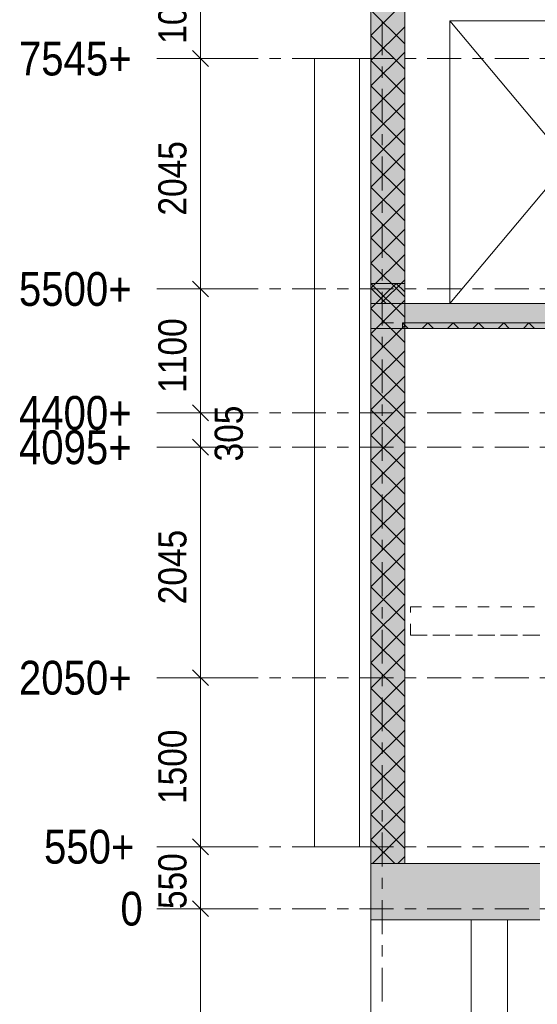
# Model space of a CAD drawing. Header units: millimetres. Extents: x -914 to -73, y -1403 to -809.
# Tile 55 of 79: x -411 to -365, y -999 to -911. Entities that reach past the tile are written whole.
import ezdxf

# ---------------------------------------------------------------- set-up
doc = ezdxf.new("R2010")
doc.units = ezdxf.units.MM
for name, pattern in [('XKITLINE00', [0]), ('XKITLINE01', [4, 1, -1, 1, -1]), ('XKITLINE03', [6, 3, -1, 1, -1])]:
    doc.linetypes.add(name, pattern=pattern)
for name, color, linetype, lineweight in [('Grafisch object', 3, 'Continuous', 0), ('Offset', 4, 'Continuous', 0), ('Onderdeel', 2, 'Continuous', 0), ('Stramien', 4, 'Continuous', 0)]:
    doc.layers.add(name, color=color, linetype=linetype, lineweight=lineweight)
doc.styles.add('ARIAL', font='arial.ttf')

msp = doc.modelspace()

# ---------------------------------------------------------------- hatches: boundary and pattern name
at = {"layer": 'Onderdeel'}
for points in [[(-379.919, -936.614), (-379.919, -908.314), (-376.919, -908.314), (-376.919, -936.614)], [(-379.919, -986.314), (-379.919, -934.814), (-376.919, -934.814), (-376.919, -986.314)], [(-379.919, -938.814), (-379.919, -936.614), (-378.419, -936.614), (-378.419, -938.814)], [(-378.419, -938.814), (-378.419, -936.614), (-237.221, -936.614), (-237.221, -938.814)], [(-377.119, -938.814), (-377.119, -938.314), (-353.119, -938.314), (-353.119, -938.814)], [(-379.919, -991.314), (-379.919, -986.314), (-364.919, -986.314), (-364.919, -991.314)]]:
    msp.add_hatch(color=256, dxfattribs=at).paths.add_polyline_path(points, flags=17)

# ---------------------------------------------------------------- linework, layer by layer
at = {"layer": 'Grafisch object', "linetype": 'XKITLINE00', "lineweight": 0}
for p, q in [((-372.915, -936.614), (-351.915, -911.514)), ((-372.915, -911.514), (-351.915, -936.614))]:
    msp.add_line(p, q, dxfattribs=at)
at = {"layer": 'Offset', "linetype": 'XKITLINE00', "lineweight": 0}
for p, q in [((-395.036, -914.864), (-395.036, -904.814)), ((-398.036, -914.864), (-392.536, -914.864)), ((-398.036, -914.864), (-392.536, -914.864)), ((-395.743, -914.156), (-394.329, -915.571)), ((-395.743, -914.156), (-394.329, -915.571)), ((-395.036, -935.314), (-395.036, -914.864)), ((-395.743, -934.606), (-394.329, -936.021)), ((-395.743, -934.606), (-394.329, -936.021)), ((-398.036, -935.314), (-392.536, -935.314)), ((-398.036, -935.314), (-392.536, -935.314)), ((-395.036, -946.314), (-395.036, -935.314)), ((-398.036, -946.314), (-392.536, -946.314)), ((-398.036, -946.314), (-392.536, -946.314)), ((-395.743, -945.606), (-394.329, -947.021)), ((-395.743, -945.606), (-394.329, -947.021)), ((-395.036, -949.364), (-395.036, -946.314)), ((-395.743, -948.656), (-394.329, -950.071)), ((-395.743, -948.656), (-394.329, -950.071)), ((-398.036, -949.364), (-392.536, -949.364)), ((-398.036, -949.364), (-392.536, -949.364)), ((-395.036, -969.814), (-395.036, -949.364)), ((-395.743, -969.106), (-394.329, -970.521)), ((-395.743, -969.106), (-394.329, -970.521)), ((-398.036, -969.814), (-392.536, -969.814)), ((-398.036, -969.814), (-392.536, -969.814)), ((-395.036, -984.814), (-395.036, -969.814)), ((-398.036, -984.814), (-392.536, -984.814)), ((-398.036, -984.814), (-392.536, -984.814)), ((-395.743, -984.106), (-394.329, -985.521)), ((-395.743, -984.106), (-394.329, -985.521)), ((-395.036, -990.314), (-395.036, -984.814)), ((-395.743, -989.606), (-394.329, -991.021)), ((-395.743, -989.606), (-394.329, -991.021)), ((-398.036, -990.314), (-392.536, -990.314)), ((-398.036, -990.314), (-392.536, -990.314)), ((-395.036, -1015.814), (-395.036, -990.314))]:
    msp.add_line(p, q, dxfattribs=at)
at = {"layer": 'Offset'}
for p in [(-395.036, -914.864), (-395.036, -914.864), (-395.036, -935.314), (-395.036, -935.314), (-395.036, -946.314), (-395.036, -946.314), (-395.036, -949.364), (-395.036, -949.364), (-395.036, -969.814), (-395.036, -969.814), (-395.036, -984.814), (-395.036, -984.814), (-395.036, -990.314), (-395.036, -990.314)]:
    msp.add_point(p, dxfattribs=at)
at = {"layer": 'Onderdeel', "linetype": 'XKITLINE00', "lineweight": 0}
for p, q in [((-379.919, -936.614), (-379.919, -908.314)), ((-376.919, -936.614), (-376.919, -908.314)), ((-379.919, -912.804), (-377.674, -910.559)), ((-376.919, -913.559), (-379.919, -910.559)), ((-379.919, -915.049), (-376.919, -912.049)), ((-372.915, -911.514), (-351.915, -911.514)), ((-372.915, -911.514), (-372.915, -936.614)), ((-376.919, -915.804), (-379.919, -912.804)), ((-384.931, -949.364), (-384.931, -914.864)), ((-384.931, -914.864), (-380.93, -914.864)), ((-380.931, -914.864), (-380.931, -949.364)), ((-379.919, -917.294), (-376.919, -914.294)), ((-376.919, -918.049), (-379.919, -915.049)), ((-379.919, -919.539), (-376.919, -916.539)), ((-376.919, -920.294), (-379.919, -917.294)), ((-379.919, -921.784), (-376.919, -918.784)), ((-376.919, -922.539), (-379.919, -919.539)), ((-379.919, -924.029), (-376.919, -921.029)), ((-376.919, -924.784), (-379.919, -921.784)), ((-379.919, -926.274), (-376.919, -923.274)), ((-376.919, -927.029), (-379.919, -924.029)), ((-379.919, -928.519), (-376.919, -925.519)), ((-376.919, -929.274), (-379.919, -926.274)), ((-379.919, -930.764), (-376.919, -927.764)), ((-376.919, -931.519), (-379.919, -928.519)), ((-379.919, -933.009), (-376.919, -930.009)), ((-376.919, -933.764), (-379.919, -930.764)), ((-379.919, -935.254), (-376.919, -932.254)), ((-376.919, -936.009), (-379.919, -933.009)), ((-376.919, -937.814), (-379.919, -934.814)), ((-379.919, -934.814), (-379.919, -934.814)), ((-379.919, -934.814), (-376.919, -934.814)), ((-379.919, -986.314), (-379.919, -934.814)), ((-379.033, -936.614), (-376.919, -934.499)), ((-378.796, -935.936), (-377.674, -934.814)), ((-376.919, -935.568), (-377.674, -934.814)), ((-376.919, -986.314), (-376.919, -934.814)), ((-378.559, -936.614), (-379.919, -935.254)), ((-379.921, -936.613), (-379.919, -936.613)), ((-379.921, -936.613), (-379.921, -936.613)), ((-379.921, -936.613), (-379.921, -938.813)), ((-379.919, -937.059), (-378.796, -935.936)), ((-376.919, -936.614), (-379.919, -936.614)), ((-379.919, -936.614), (-379.919, -936.614)), ((-379.919, -936.614), (-378.419, -936.614)), ((-379.919, -938.814), (-379.919, -936.614)), ((-378.419, -936.614), (-378.419, -936.614)), ((-378.419, -936.614), (-237.221, -936.614)), ((-377.674, -937.059), (-376.919, -936.304)), ((-376.919, -936.614), (-376.919, -936.614)), ((-379.919, -939.304), (-377.674, -937.059)), ((-376.919, -940.059), (-379.919, -937.059)), ((-379.919, -941.549), (-376.919, -938.549)), ((-376.619, -938.814), (-377.119, -938.314)), ((-377.119, -938.314), (-377.119, -938.314)), ((-377.119, -938.314), (-353.119, -938.314)), ((-377.119, -938.814), (-377.119, -938.314)), ((-375.374, -938.814), (-374.874, -938.314)), ((-374.374, -938.814), (-374.874, -938.314)), ((-373.129, -938.814), (-372.629, -938.314)), ((-372.129, -938.814), (-372.629, -938.314)), ((-370.883, -938.814), (-370.383, -938.314)), ((-369.883, -938.814), (-370.383, -938.314)), ((-368.638, -938.814), (-368.138, -938.314)), ((-367.638, -938.814), (-368.138, -938.314)), ((-366.393, -938.814), (-365.893, -938.314)), ((-365.393, -938.814), (-365.893, -938.314)), ((-379.921, -938.813), (-379.919, -938.813)), ((-379.921, -938.813), (-379.921, -938.813)), ((-379.919, -938.814), (-378.419, -938.814)), ((-376.919, -942.304), (-379.919, -939.304)), ((-378.419, -938.814), (-237.221, -938.814)), ((-377.119, -938.814), (-353.119, -938.814)), ((-379.919, -943.794), (-376.919, -940.794)), ((-376.919, -944.549), (-379.919, -941.549)), ((-379.919, -946.039), (-376.919, -943.039)), ((-376.919, -946.794), (-379.919, -943.794)), ((-379.919, -948.284), (-376.919, -945.284)), ((-376.919, -949.039), (-379.919, -946.039)), ((-379.919, -950.529), (-376.919, -947.529)), ((-376.919, -951.284), (-379.919, -948.284)), ((-384.922, -949.364), (-384.931, -949.364)), ((-384.922, -984.814), (-384.922, -949.364)), ((-380.931, -949.364), (-380.922, -949.364)), ((-380.922, -949.364), (-380.922, -984.814)), ((-380.922, -949.364), (-380.92, -949.364)), ((-379.919, -952.774), (-376.919, -949.774)), ((-376.919, -953.529), (-379.919, -950.529)), ((-379.919, -955.019), (-376.919, -952.019)), ((-376.919, -955.774), (-379.919, -952.774)), ((-379.919, -957.264), (-376.919, -954.264)), ((-376.919, -958.019), (-379.919, -955.019)), ((-379.919, -959.509), (-376.919, -956.509)), ((-376.919, -960.264), (-379.919, -957.264)), ((-379.919, -961.754), (-376.919, -958.754)), ((-376.919, -962.509), (-379.919, -959.509)), ((-379.919, -963.999), (-376.919, -960.999)), ((-376.919, -964.754), (-379.919, -961.754)), ((-379.919, -966.244), (-376.919, -963.244)), ((-376.919, -966.999), (-379.919, -963.999)), ((-379.919, -968.49), (-376.919, -965.49)), ((-376.919, -969.244), (-379.919, -966.244)), ((-379.919, -970.735), (-376.919, -967.735)), ((-376.919, -971.49), (-379.919, -968.49)), ((-379.919, -972.98), (-376.919, -969.98)), ((-376.919, -973.735), (-379.919, -970.735)), ((-379.919, -975.225), (-376.919, -972.225)), ((-376.919, -975.98), (-379.919, -972.98)), ((-379.919, -977.47), (-376.919, -974.47)), ((-376.919, -978.225), (-379.919, -975.225)), ((-379.919, -979.715), (-376.919, -976.715)), ((-376.919, -980.47), (-379.919, -977.47)), ((-379.919, -981.96), (-376.919, -978.96)), ((-376.919, -982.715), (-379.919, -979.715)), ((-379.919, -984.205), (-376.919, -981.205)), ((-376.919, -984.96), (-379.919, -981.96)), ((-379.782, -986.314), (-376.919, -983.45)), ((-380.922, -984.814), (-384.922, -984.814)), ((-380.922, -984.814), (-380.92, -984.814)), ((-377.81, -986.314), (-379.919, -984.205)), ((-377.537, -986.314), (-376.919, -985.695)), ((-376.919, -986.314), (-379.919, -986.314)), ((-379.919, -986.314), (-364.919, -986.314)), ((-379.919, -986.314), (-379.919, -991.314)), ((-376.919, -986.314), (-376.919, -986.314)), ((-379.919, -1000.314), (-379.919, -991.314)), ((-379.919, -991.314), (-364.919, -991.314)), ((-371.039, -1036.564), (-371.039, -991.314)), ((-367.799, -1036.564), (-367.799, -991.314))]:
    msp.add_line(p, q, dxfattribs=at)
at = {"layer": 'Onderdeel', "linetype": 'XKITLINE01', "lineweight": 0}
for p, q in [((-379.919, -936.614), (-379.919, -908.314)), ((-376.919, -936.614), (-376.919, -908.314)), ((-376.919, -936.614), (-376.919, -908.314)), ((-376.919, -936.614), (-376.919, -908.314)), ((-379.919, -934.814), (-379.919, -986.314)), ((-376.919, -934.814), (-376.919, -986.314)), ((-379.919, -936.613), (-348.317, -936.614)), ((-379.919, -938.813), (-379.919, -936.613)), ((-379.919, -938.814), (-379.919, -936.614)), ((-378.419, -936.614), (-378.419, -936.614)), ((-376.919, -936.614), (-376.919, -936.614)), ((-372.915, -936.614), (-376.919, -936.614)), ((-379.921, -938.313), (-379.921, -938.813)), ((-355.921, -938.313), (-379.921, -938.313)), ((-377.119, -938.814), (-377.119, -938.314)), ((-379.921, -938.813), (-355.921, -938.813)), ((-348.317, -938.814), (-379.919, -938.813)), ((-378.419, -938.814), (-378.419, -938.814)), ((-239.219, -938.814), (-376.919, -938.814)), ((-376.919, -986.314), (-376.919, -938.814)), ((-376.919, -986.314), (-376.919, -938.814)), ((-384.931, -949.364), (-384.93, -949.364)), ((-384.922, -949.364), (-384.92, -949.364)), ((-384.922, -949.364), (-384.92, -949.364)), ((-380.931, -949.364), (-380.93, -949.364)), ((-380.931, -949.364), (-380.93, -949.364)), ((-376.419, -963.538), (-363.429, -963.538)), ((-376.419, -966.038), (-376.419, -963.538)), ((-376.419, -963.538), (-376.419, -963.538)), ((-376.419, -963.538), (-348.919, -963.538)), ((-376.419, -966.038), (-376.419, -963.538)), ((-376.419, -966.038), (-376.419, -963.538)), ((-363.429, -966.038), (-376.419, -966.038)), ((-348.919, -966.038), (-376.419, -966.038)), ((-376.919, -986.314), (-376.919, -986.314)), ((-364.919, -986.314), (-376.919, -986.314)), ((-379.919, -1000.314), (-379.919, -991.314)), ((-379.919, -991.314), (-364.919, -991.314)), ((-379.919, -991.314), (-379.919, -991.314)), ((-371.039, -991.314), (-367.799, -991.314)), ((-371.039, -1036.564), (-371.039, -991.314)), ((-371.039, -991.314), (-367.799, -991.314)), ((-371.039, -1036.564), (-371.039, -991.314)), ((-371.039, -1036.564), (-371.039, -991.314)), ((-367.799, -1036.564), (-367.799, -991.314)), ((-367.799, -1036.564), (-367.799, -991.314)), ((-367.799, -1036.564), (-367.799, -991.314))]:
    msp.add_line(p, q, dxfattribs=at)
at = {"layer": 'Stramien', "linetype": 'XKITLINE03', "lineweight": 0}
for p, q in [((-378.919, -1046.564), (-378.919, -840.314)), ((-398.919, -914.864), (-136.219, -914.864)), ((-398.919, -935.314), (-136.219, -935.314)), ((-398.919, -946.314), (-136.219, -946.314)), ((-398.919, -949.364), (-136.219, -949.364)), ((-398.919, -969.814), (-136.219, -969.814)), ((-398.919, -984.814), (-136.219, -984.814)), ((-398.919, -990.314), (-136.219, -990.314))]:
    msp.add_line(p, q, dxfattribs=at)

# ---------------------------------------------------------------- texts
at = {"layer": 'Offset', "style": 'ARIAL', "width": 0.85}
for s, p in [('1005', (-396.286, -913.547)), ('2045', (-396.286, -928.797)), ('1100', (-396.286, -944.522)), ('305', (-391.286, -950.62)), ('2045', (-396.286, -963.297)), ('1500', (-396.286, -981.022)), ('550', (-396.286, -990.345))]:
    msp.add_text(s, height=2.5, rotation=90.00021, dxfattribs=at).set_placement(p)
at = {"layer": 'Stramien', "style": 'ARIAL', "width": 0.85}
for s, p in [('7545+', (-411.155, -916.364)), ('5500+', (-411.155, -936.814)), ('4400+', (-411.155, -947.814)), ('4095+', (-411.155, -950.864)), ('2050+', (-411.155, -971.314)), ('550+', (-408.93, -986.314)), ('0', (-402.144, -991.814))]:
    msp.add_text(s, height=3, dxfattribs=at).set_placement(p)

doc.saveas('drawing.dxf')
